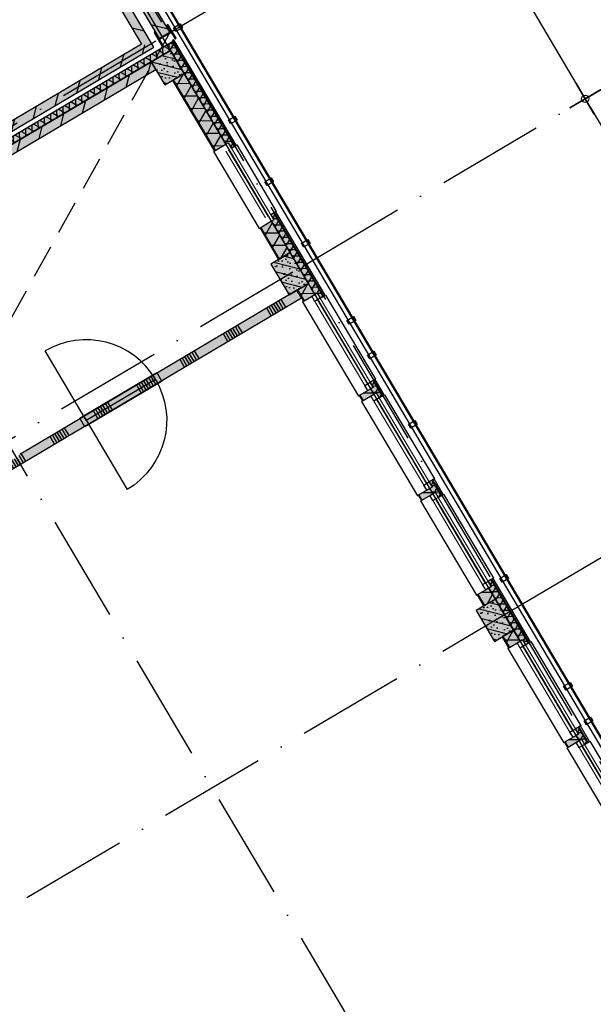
# Model space of a CAD drawing. Header units: millimetres. Extents: x 20872 to 297961, y -293704 to 213007.
# Tile 183 of 242: x 75338 to 81745, y 42544 to 53544. Entities that reach past the tile are written whole.
import ezdxf
from ezdxf.xclip import XClip

# ---------------------------------------------------------------- set-up
doc = ezdxf.new("R2010")
doc.units = ezdxf.units.MM
doc.header["$LTSCALE"] = 100
doc.header["$XCLIPFRAME"] = 2
doc.linetypes.add('ACAD_ISO10W100', pattern=[18, 12, -3, 0, -3])
doc.linetypes.add('HIDDEN2', pattern=[0.1875, 0.125, -0.0625])
doc.layers.get('Defpoints').update_dxf_attribs({"color": 181})
for name, color, linetype in [('A--L$7--_stramien', 1, 'Continuous'), ('A--L20--_bovenbouw', 3, 'Continuous'), ('A--L30--_afbouw', 7, 'Continuous'), ('A--T$1A-afwerking', 8, 'Continuous'), ('A--T$7--_stramien', 7, 'Continuous'), ('BURO_lijnen_0.25', 2, 'Continuous'), ('HATCH', 8, 'Continuous'), ('WIDE', 8, 'Continuous'), ('XREFS', 9, 'Continuous')]:
    doc.layers.add(name, color=color, linetype=linetype)
doc.styles.add('JINX maatvoering', font='isocp.shx')
doc.dimstyles.new('JINX maatvoering 1-100', dxfattribs={"dimscale": 100, "dimtxt": 2.5, "dimasz": 1, "dimexe": 125, "dimexo": 0, "dimtad": 1, "dimdec": 0, "dimzin": 12, "dimdsep": 46, "dimtxsty": 'JINX maatvoering', "dimblk": 'BURO_maatvoeringssymbool_01', "dimcen": 2, "dimse1": 1, "dimse2": 1, "dimclrd": 1, "dimclrt": 7, "dimadec": 0, "dimazin": 0, "dimtfac": 1, "dimtdec": 0, "dimtix": 1, "dimtofl": 0, "dimtmove": 0, "dimatfit": 3, "dimldrblk": 'DOT', "dimfxl": 1, "dimtolj": 1, "dimtzin": 0, "dimarcsym": 0})

# ---------------------------------------------------------------- blocks, each defined once
blk = doc.blocks.new('Glasgevel alle verdiepingen')
for points in [[(62240, 52594), (62265, 52551), (62193, 52508), (62167, 52552)], [(62240, 52594), (62265, 52551), (62193, 52508), (62167, 52552)], [(62851, 51562), (62876, 51519), (62804, 51476), (62779, 51519)], [(63258, 50874), (63284, 50831), (63212, 50788), (63186, 50831)], [(63666, 50186), (63691, 50142), (63619, 50100), (63594, 50143)], [(64175, 49325), (64201, 49282), (64129, 49239), (64103, 49282)], [(64405, 48938), (64430, 48895), (64358, 48852), (64332, 48895)], [(64863, 48163), (64889, 48120), (64816, 48078), (64791, 48121)], [(65882, 46442), (65908, 46399), (65835, 46357), (65810, 46400)], [(66596, 45238), (66621, 45195), (66549, 45152), (66523, 45195)], [(66825, 44851), (66850, 44808), (66778, 44765), (66753, 44808)]]:
    blk.add_lwpolyline(points, close=True)
at = {"color": 1}
for points in [[(62218, 52582), (75337, 30425)], [(62227, 52587), (75346, 30430)]]:
    blk.add_lwpolyline(points, dxfattribs=at)
blk = doc.blocks.new('Glasgevel alleen 1e en 2e')
at = {"color": 1}
for points in [[(51358, 70923), (79766, 22945), (130614, 22945), (130614, 97025)], [(51367, 70928), (79772, 22955), (130604, 22955), (130604, 97025)]]:
    blk.add_lwpolyline(points, dxfattribs=at)
for points in [[(62240, 52594), (62265, 52551), (62193, 52508), (62167, 52552)], [(62240, 52594), (62265, 52551), (62193, 52508), (62167, 52552)], [(62851, 51562), (62876, 51519), (62804, 51476), (62779, 51519)], [(63258, 50874), (63284, 50831), (63212, 50788), (63186, 50831)], [(63666, 50186), (63691, 50142), (63619, 50100), (63594, 50143)], [(64175, 49325), (64201, 49282), (64129, 49239), (64103, 49282)], [(64405, 48938), (64430, 48895), (64358, 48852), (64332, 48895)], [(64863, 48163), (64889, 48120), (64816, 48078), (64791, 48121)], [(65882, 46442), (65908, 46399), (65835, 46357), (65810, 46400)], [(66596, 45238), (66621, 45195), (66549, 45152), (66523, 45195)], [(66825, 44851), (66850, 44808), (66778, 44765), (66753, 44808)]]:
    blk.add_lwpolyline(points, close=True)
blk = doc.blocks.new('*U391')
at = {"layer": 'HATCH'}
h = blk.add_hatch(dxfattribs=at)
h.set_pattern_fill('ANSI32', color=256, scale=0.5, style=0)
h.set_pattern_definition([(45, (0, -90), (-3.3676, 3.3676), []), (45, (2.245, -90), (-3.3676, 3.3676), [])])
edge = h.paths.add_edge_path()
edge.add_line((90, -180), (90, -166))
edge.add_line((90, -166), (19.25, -166))
edge.add_arc((19.25, -151), 15, 180, 270, ccw=False)
edge.add_line((4.25, -151), (4.25, -29))
edge.add_arc((19.25, -29), 15, 90, 180, ccw=False)
edge.add_line((19.25, -14), (90, -14))
edge.add_line((90, -14), (90, 0))
edge.add_line((90, 0), (-90, 0))
edge.add_line((-90, 0), (-90, -14))
edge.add_line((-90, -14), (-19.25, -14))
edge.add_arc((-19.25, -29), 15, 0, 90, ccw=False)
edge.add_line((-4.25, -29), (-4.25, -151))
edge.add_arc((-19.25, -151), 15, -90, 0, ccw=False)
edge.add_line((-19.25, -166), (-90, -166))
edge.add_line((-90, -166), (-90, -180))
edge.add_line((-90, -180), (90, -180))
at = {"color": 0, "linetype": 'ByBlock'}
blk.add_lwpolyline([(90, -180), (90, -166), (19.25, -166, -0.41421356), (4.25, -151), (4.25, -29, -0.41421356), (19.25, -14), (90, -14), (90, 0), (-90, 0), (-90, -14), (-19.25, -14, -0.41421356), (-4.25, -29), (-4.25, -151, -0.41421356), (-19.25, -166), (-90, -166), (-90, -180)], format="xyb", close=True, dxfattribs=at)
blk = doc.blocks.new('BURO_onderaanzicht')
at = {"color": 7}
blk.add_line((-432, 0), (432, 0), dxfattribs=at)
blk = doc.blocks.new('AB2_D_DV_MV_maatvoeringssymbool_01')
at = {"color": 1}
for p, q in [((0, -2), (0, 2)), ((-2, 0), (2, 0))]:
    blk.add_line(p, q, dxfattribs=at)
blk.add_circle((0, 0), 0.4, dxfattribs=at)
blk = doc.blocks.new('*D238')
at = {"layer": 'A--T$7--_stramien', "color": 1, "lineweight": -2, "transparency": 16777216}
blk.add_line((65286, 54252), (66713, 51843), dxfattribs=at)
at = {"layer": 'Defpoints', "color": 0, "transparency": 16777216}
for p in [(63038, 53037), (66764, 51757), (64566, 50456)]:
    blk.add_point(p, dxfattribs=at)
at = {"layer": 'A--T$7--_stramien', "color": 1, "lineweight": -2, "transparency": 16777216, "xscale": 100, "yscale": 100, "zscale": 100}
for p, rotation in [((65235, 54338), 120.6301152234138), ((66764, 51757), 300.6301152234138)]:
    blk.add_blockref('AB2_D_DV_MV_maatvoeringssymbool_01', p, dxfattribs=dict(at, rotation=rotation))
at = {"layer": 'A--T$7--_stramien', "color": 7, "transparency": 16777216, "insert": (66161, 53143), "char_height": 250, "attachment_point": 5, "rotation": 300.6301, "style": 'JINX maatvoering'}
blk.add_mtext('\\A1;3000', dxfattribs=at)
blk = doc.blocks.new('_Dot')
at = {"color": 0, "linetype": 'ByBlock', "lineweight": -2}
blk.add_line((-0.5, 0), (-1, 0), dxfattribs=at)
at = {"color": 0, "linetype": 'ByBlock', "const_width": 0.5}
blk.add_lwpolyline([(-0.25, 0, 1), (0.25, 0, 1)], format="xyb", close=True, dxfattribs=at)
blk = doc.blocks.new('BURO_maatvoeringssymbool_01')
at = {"color": 1}
for p, q in [((0, -2), (0, 2)), ((-2, 0), (2, 0))]:
    blk.add_line(p, q, dxfattribs=at)
blk.add_circle((0, 0), 0.4, dxfattribs=at)
blk = doc.blocks.new('*D239')
at = {"layer": 'A--T$7--_stramien', "color": 1, "lineweight": -2, "transparency": 16777216}
blk.add_line((66815, 51671), (69006, 47971), dxfattribs=at)
at = {"layer": 'Defpoints', "color": 0, "transparency": 16777216}
for p in [(64566, 50456), (69057, 47885), (66859, 46583)]:
    blk.add_point(p, dxfattribs=at)
at = {"layer": 'A--T$7--_stramien', "color": 1, "lineweight": -2, "transparency": 16777216, "xscale": 100, "yscale": 100, "zscale": 100}
for p, rotation in [((66764, 51757), 120.6301152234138), ((69057, 47885), 300.6301152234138)]:
    blk.add_blockref('AB2_D_DV_MV_maatvoeringssymbool_01', p, dxfattribs=dict(at, rotation=rotation))
at = {"layer": 'A--T$7--_stramien', "color": 7, "transparency": 16777216, "insert": (68071, 49916), "char_height": 250, "attachment_point": 5, "rotation": 300.6301, "style": 'JINX maatvoering'}
blk.add_mtext('\\A1;4500', dxfattribs=at)
blk = doc.blocks.new('stramienlijnen_1')
at = {"layer": 'A--L$7--_stramien', "color": 1, "linetype": 'ACAD_ISO10W100', "lineweight": -3}
for p, q in [((51330.8, 70684.8), (79684.1, 22799.4)), ((47999, 68712), (76352.4, 20826.6)), ((62106.6, 52485.7), (65932.3, 54751)), ((45447.8, 42621.9), (62106.6, 52485.7)), ((63635.1, 49904.3), (67460.8, 52169.6)), ((46976.3, 40040.5), (63635.1, 49904.3)), ((65927.8, 46032.2), (69753.5, 48297.4)), ((49269, 36168.4), (65927.8, 46032.2))]:
    blk.add_line(p, q, dxfattribs=at)
at = {"layer": 'Defpoints'}
blk.add_lwpolyline([(34736.5, 60859.2), (70727.2, 75), (164884.5, 75), (164884.5, 96950), (130834.5, 96950), (130834.5, 22725), (79641, 22725), (51266.3, 70646.6)], dxfattribs=at)
at = {"layer": 'A--T$7--_stramien', "color": 7}
for base, p1, p2, picture, middle in [((66763.8, 51756.7), (63037.9, 53037.1), (64566.4, 50455.6), '*D238', (66160.9, 53143)), ((69056.5, 47884.6), (64566.4, 50455.6), (66859.1, 46583.5), '*D239', (68071.5, 49916.2))]:
    dim = blk.add_linear_dim(base=base, p1=p1, p2=p2, angle=300.63012, dimstyle='JINX maatvoering 1-100', dxfattribs=at)
    dim.commit()
    dim.dimension.update_dxf_attribs({"geometry": picture, "text_midpoint": middle})
blk = doc.blocks.new('2015-11-16 111 tussenverdieping bestaand')
at = {"layer": 'A--L20--_bovenbouw', "linetype": 'Continuous', "lineweight": -3}
for color, points in [(60, [(62126, 52502), (51355, 70693), (51235, 70622), (62006, 52430)]), (60, [(60365, 54858), (60369, 54802), (61810, 52369), (61947, 52334), (51182, 70514), (51096, 70464), (53728, 66019), (53775, 65988), (53779, 65933), (55220, 63498), (55267, 63468), (55271, 63412), (55986, 62205), (56033, 62175), (56037, 62119), (56648, 61086), (56695, 61056), (56699, 61000), (57518, 59617), (57565, 59587), (57569, 59531), (58890, 57300), (58937, 57270), (58941, 57214), (59552, 56182), (59599, 56151), (59603, 56096), (60318, 54888)]), (60, [(59309, 50888), (56125, 49003), (56094, 48956), (56039, 48952), (55245, 48482), (55296, 48396), (61947, 52334), (61810, 52369), (59395, 50939), (59364, 50892)]), (60, [(55267, 48314), (55288, 48279), (55345, 48313), (55360, 48288), (62131, 52298), (62156, 52393)]), (60, [(62156, 52393), (62131, 52298), (62752, 51250), (62776, 51264), (62811, 51207), (62846, 51228)]), (249, [(62151, 52407), (62849, 51229), (62867, 51240), (62170, 52418)]), (60, [(62284, 52039), (62131, 52298), (61916, 52170), (62069, 51912)]), (60, [(55661, 48467), (55662, 48466), (55712, 48381), (58872, 50251), (58958, 50302), (61967, 52084), (61916, 52170)]), (60, [(62623, 51173), (62752, 51250), (62284, 52039), (62155, 51963)]), (249, [(63290, 50484), (63842, 49551), (63861, 49562), (63309, 50495)]), (60, [(63339, 49962), (63469, 50039), (63261, 50389), (63132, 50313)]), (60, [(63287, 50482), (63252, 50462), (63286, 50404), (63261, 50389), (63745, 49572), (63770, 49586), (63804, 49529), (63840, 49550)]), (60, [(63672, 49695), (63469, 50039), (63253, 49911), (63457, 49567)]), (60, [(58383, 46563), (58434, 46477), (63594, 49532), (63543, 49618), (60448, 47785), (60418, 47738), (60362, 47734)]), (60, [(63616, 49495), (63745, 49572), (63672, 49695), (63543, 49618)]), (249, [(64398, 48612), (64501, 48438), (64520, 48450), (64417, 48623)]), (60, [(64275, 48383), (64404, 48459), (64369, 48517), (64240, 48441)]), (60, [(64360, 48590), (64394, 48532), (64369, 48517), (64404, 48459), (64429, 48474), (64463, 48416), (64498, 48437), (64395, 48611)]), (60, [(65019, 47477), (65053, 47420), (65028, 47405), (65063, 47346), (65088, 47361), (65122, 47303), (65157, 47324), (65054, 47498)]), (249, [(65057, 47500), (65160, 47326), (65179, 47337), (65076, 47511)]), (60, [(64934, 47270), (65063, 47346), (65028, 47405), (64899, 47328)]), (60, [(65713, 46386), (65678, 46365), (65712, 46307), (65687, 46292), (66038, 45699), (66063, 45714), (66097, 45656), (66132, 45677)]), (249, [(65716, 46387), (66135, 45679), (66154, 45690), (65735, 46398)]), (60, [(65632, 46090), (65761, 46167), (65687, 46292), (65558, 46216)]), (60, [(65965, 45822), (65761, 46167), (65546, 46039), (65750, 45695)]), (60, [(65909, 45623), (66038, 45699), (65965, 45822), (65836, 45746)]), (60, [(66653, 44718), (66687, 44660), (66662, 44645), (66697, 44587), (66722, 44602), (66756, 44544), (66791, 44565), (66688, 44739)]), (249, [(66691, 44740), (66794, 44566), (66813, 44578), (66710, 44751)]), (60, [(66568, 44510), (66697, 44587), (66662, 44645), (66533, 44569)])]:
    blk.add_hatch(color=color, dxfattribs=at).paths.add_polyline_path(points, flags=0)
h = blk.add_hatch(dxfattribs=at)
h.set_pattern_fill('_U', color=1, scale=200, angle=165.6301, style=0, pattern_type=0)
h.set_pattern_definition([(165.6301, (62126.43, 52501.78), (-49.6362, -193.7427), [])])
h.paths.add_polyline_path([(62126, 52502), (51355, 70693), (51235, 70622), (62006, 52430)], flags=0)
h = blk.add_hatch(dxfattribs=at)
h.set_pattern_fill('_U', color=1, scale=200, angle=-14.3699, style=0, pattern_type=0)
h.set_pattern_definition([(345.6301, (51060.34, 70523.75), (49.6362, 193.7427), [])])
h.paths.add_polyline_path([(51182, 70514), (51096, 70464), (53728, 66019), (53775, 65988), (53779, 65933), (55220, 63498), (55267, 63468), (55271, 63412), (55986, 62205), (56033, 62175), (56037, 62119), (56648, 61086), (56695, 61056), (56699, 61000), (57518, 59617), (57565, 59587), (57569, 59531), (58890, 57300), (58937, 57270), (58941, 57214), (59552, 56182), (59599, 56151), (59603, 56096), (60318, 54888), (60365, 54858), (60369, 54802), (61810, 52369), (61947, 52334)], flags=0)
h = blk.add_hatch(dxfattribs=at)
h.set_pattern_fill('_U', color=1, scale=200, angle=-104.3699, style=0, pattern_type=0)
h.set_pattern_definition([(255.63, (61853, 52394.38), (193.743, -49.636), [])])
h.paths.add_polyline_path([(59309, 50888), (56125, 49003), (56094, 48956), (56039, 48952), (55245, 48482), (55296, 48396), (61947, 52334), (61810, 52369), (59395, 50939), (59364, 50892)], flags=0)
h = blk.add_hatch(dxfattribs=at)
h.set_pattern_fill('GENERAL_DIAMONDS', color=1, scale=560, angle=30.6301, style=0, pattern_type=2)
h.set_pattern_definition([(90.6301, (55359.89, 48288.27), (-69.99577, -0.7698), []), (150.6301, (55359.89, 48288.27), (-34.3312, -61.003), [])])
h.paths.add_polyline_path([(55267, 48314), (55288, 48279), (55345, 48313), (55360, 48288), (62131, 52298), (62156, 52393)], flags=0)
h = blk.add_hatch(dxfattribs=at)
h.set_pattern_fill('GENERAL_DIAMONDS', color=1, scale=560, angle=-59.3699, style=0, pattern_type=2)
h.set_pattern_definition([(0.63, (62131.126, 52297.574), (-0.77, 69.9958), []), (60.63, (62131.126, 52297.574), (-61.003, 34.3312), [])])
h.paths.add_polyline_path([(62156, 52393), (62131, 52298), (62752, 51250), (62776, 51264), (62811, 51207), (62846, 51228)], flags=0)
h = blk.add_hatch(dxfattribs=at)
h.set_pattern_fill('PREFB', color=1, scale=5, angle=120.6301, style=0)
h.set_pattern_definition([(165.63, (62283.97, 52039.43), (-23.825, -92.997), []), (137.63, (62283.974, 52039.43), (-81.828, -18.482), [0, -81.6, -46.2, 0, -67.2]), (168.63, (62283.974, 52039.43), (-60.464, -57.203), [0, -80.8, 0, -82.4, 0, -66.4]), (191.63, (62283.974, 52039.43), (-33.467, -75.497), [0, -80, 0, -480, -65.8])])
h.paths.add_polyline_path([(62284, 52039), (62131, 52298), (61916, 52170), (62069, 51912)], flags=0)
h = blk.add_hatch(dxfattribs=at)
h.set_pattern_fill('_U', color=1, scale=200, angle=-104.3699, style=0, pattern_type=0)
h.set_pattern_definition([(255.63, (61916, 52170.2), (193.743, -49.636), [])])
h.paths.add_polyline_path([(61967, 52084), (61916, 52170), (55661, 48467), (55712, 48381)], flags=0)
h = blk.add_hatch(dxfattribs=at)
h.set_pattern_fill('GENERAL_DIAMONDS', color=1, scale=1120, angle=-59.3699, style=0, pattern_type=2)
h.set_pattern_definition([(0.63, (62162.65, 51967.59), (-1.54, 139.9915), []), (60.63, (62162.65, 51967.59), (-122.006, 68.662), [])])
h.paths.add_polyline_path([(62630, 51178), (62752, 51250), (62284, 52039), (62163, 51968)], flags=0)
h.paths.add_polyline_path([(63347, 49967), (63469, 50039), (63261, 50389), (63140, 50317)], flags=0)
h = blk.add_hatch(dxfattribs=at)
h.set_pattern_fill('_U', color=1, scale=70, angle=30.6301, style=0, pattern_type=0)
h.set_pattern_definition([(30.63, (62154.9, 51963.01), (-35.6646, 60.2332), [])])
h.paths.add_polyline_path([(62623, 51173), (62630, 51178), (62163, 51968), (62155, 51963)], flags=0)
h.paths.add_polyline_path([(63339, 49962), (63347, 49967), (63140, 50317), (63132, 50313)], flags=0)
h = blk.add_hatch(dxfattribs=at)
h.set_pattern_fill('GENERAL_DIAMONDS', color=1, scale=560, angle=-59.3699, style=0, pattern_type=2)
h.set_pattern_definition([(0.63, (63261.11, 50389.16), (-0.77, 69.996), []), (60.63, (63261.11, 50389.16), (-61.003, 34.331), [])])
h.paths.add_polyline_path([(63287, 50482), (63252, 50462), (63286, 50404), (63261, 50389), (63745, 49572), (63770, 49586), (63804, 49529), (63840, 49550)], flags=0)
h = blk.add_hatch(dxfattribs=at)
h.set_pattern_fill('PREFB', color=1, scale=5, angle=120.6301, style=0)
h.set_pattern_definition([(165.63, (63672.36, 49694.61), (-23.825, -92.997), []), (137.63, (63672.36, 49694.614), (-81.828, -18.482), [0, -81.6, -46.2, 0, -67.2]), (168.63, (63672.36, 49694.614), (-60.464, -57.203), [0, -80.8, 0, -82.4, 0, -66.4]), (191.63, (63672.36, 49694.614), (-33.4675, -75.497), [0, -80, 0, -480, -65.8])])
h.paths.add_polyline_path([(63672, 49695), (63469, 50039), (63253, 49911), (63457, 49567)], flags=0)
h = blk.add_hatch(dxfattribs=at)
h.set_pattern_fill('SWAND', color=1, scale=5, angle=30.6301, style=0)
h.set_pattern_definition([(120.63, (57253.34, 45777.4), (-484.017, -286.59), []), (120.63, (57280.2, 45793.33), (-484.017, -286.59), []), (120.63, (57307.1, 45809.25), (-484.017, -286.59), []), (120.63, (57334, 45825.2), (-484.017, -286.59), []), (120.63, (57360.9, 45841.1), (-484.017, -286.59), []), (120.63, (57387.8, 45857), (-484.017, -286.59), []), (120.63, (57414.7, 45872.94), (-484.017, -286.59), [])])
h.paths.add_polyline_path([(57202, 45863), (57253, 45777), (57574, 45967), (57523, 46053)], flags=0)
h.paths.add_polyline_path([(58383, 46563), (58434, 46477), (63594, 49532), (63543, 49618), (60448, 47785), (60418, 47738), (60362, 47734)], flags=0)
h = blk.add_hatch(dxfattribs=at)
h.set_pattern_fill('_U', color=1, scale=70, angle=30.6301, style=0, pattern_type=0)
h.set_pattern_definition([(30.6301, (63543.355, 49618.076), (-35.6646, 60.2332), [])])
h.paths.add_polyline_path([(63616, 49495), (63624, 49500), (63551, 49623), (63543, 49618)], flags=0)
h.paths.add_polyline_path([(64275, 48383), (64283, 48387), (64248, 48446), (64240, 48441)], flags=0)
h.paths.add_polyline_path([(64934, 47270), (64941, 47274), (64907, 47333), (64899, 47328)], flags=0)
h.paths.add_polyline_path([(65632, 46090), (65640, 46095), (65566, 46220), (65558, 46216)], flags=0)
h = blk.add_hatch(dxfattribs=at)
h.set_pattern_fill('GENERAL_DIAMONDS', color=1, scale=1120, angle=-59.3699, style=0, pattern_type=2)
h.set_pattern_definition([(0.63, (63551.1, 49622.66), (-1.5396, 139.9915), []), (60.63, (63551.1, 49622.66), (-122.006, 68.6624), [])])
h.paths.add_polyline_path([(63624, 49500), (63745, 49572), (63672, 49695), (63551, 49623)], flags=0)
h.paths.add_polyline_path([(64283, 48387), (64404, 48459), (64369, 48517), (64248, 48446)], flags=0)
h.paths.add_polyline_path([(64941, 47274), (65063, 47346), (65028, 47405), (64907, 47333)], flags=0)
h.paths.add_polyline_path([(65640, 46095), (65761, 46167), (65687, 46292), (65566, 46220)], flags=0)
h = blk.add_hatch(dxfattribs=at)
h.set_pattern_fill('GENERAL_DIAMONDS', color=1, scale=560, angle=-59.3699, style=0, pattern_type=2)
h.set_pattern_definition([(0.63, (64369.375, 48517.44), (-0.77, 69.996), []), (60.63, (64369.375, 48517.44), (-61.003, 34.33), [])])
h.paths.add_polyline_path([(64360, 48590), (64394, 48532), (64369, 48517), (64404, 48459), (64429, 48474), (64463, 48416), (64498, 48437), (64395, 48611)], flags=0)
h = blk.add_hatch(dxfattribs=at)
h.set_pattern_fill('GENERAL_DIAMONDS', color=1, scale=560, angle=-59.3699, style=0, pattern_type=2)
h.set_pattern_definition([(0.63, (65028.15, 47404.845), (-0.77, 69.996), []), (60.63, (65028.15, 47404.845), (-61.003, 34.33), [])])
h.paths.add_polyline_path([(65019, 47477), (65053, 47420), (65028, 47405), (65063, 47346), (65088, 47361), (65122, 47303), (65157, 47324), (65054, 47498)], flags=0)
h = blk.add_hatch(dxfattribs=at)
h.set_pattern_fill('GENERAL_DIAMONDS', color=1, scale=560, angle=-59.3699, style=0, pattern_type=2)
h.set_pattern_definition([(0.63, (65686.925, 46292.25), (-0.77, 69.996), []), (60.63, (65686.925, 46292.25), (-61.003, 34.331), [])])
h.paths.add_polyline_path([(65713, 46386), (65678, 46365), (65712, 46307), (65687, 46292), (66038, 45699), (66063, 45714), (66097, 45656), (66132, 45677)], flags=0)
h = blk.add_hatch(dxfattribs=at)
h.set_pattern_fill('PREFB', color=1, scale=5, angle=120.6301, style=0)
h.set_pattern_definition([(165.63, (65965.08, 45822.48), (-23.825, -92.997), []), (137.63, (65965.08, 45822.48), (-81.828, -18.482), [0, -81.6, -46.2, 0, -67.2]), (168.63, (65965.08, 45822.48), (-60.464, -57.203), [0, -80.8, 0, -82.4, 0, -66.4]), (191.63, (65965.08, 45822.48), (-33.4675, -75.497), [0, -80, 0, -480, -65.8])])
h.paths.add_polyline_path([(65965, 45822), (65761, 46167), (65546, 46039), (65750, 45695)], flags=0)
h = blk.add_hatch(dxfattribs=at)
h.set_pattern_fill('GENERAL_DIAMONDS', color=1, scale=1120, angle=-59.3699, style=0, pattern_type=2)
h.set_pattern_definition([(0.63, (65843.75, 45750.64), (-1.5396, 139.9915), []), (60.63, (65843.75, 45750.64), (-122.006, 68.6624), [])])
h.paths.add_polyline_path([(65917, 45628), (66038, 45699), (65965, 45822), (65844, 45751)], flags=0)
h.paths.add_polyline_path([(66575, 44515), (66697, 44587), (66662, 44645), (66541, 44573)], flags=0)
h.paths.add_polyline_path([(67234, 43402), (67356, 43474), (67321, 43533), (67200, 43461)], flags=0)
h.paths.add_polyline_path([(67933, 42223), (68054, 42295), (67980, 42420), (67858, 42348)], flags=0)
h = blk.add_hatch(dxfattribs=at)
h.set_pattern_fill('_U', color=1, scale=70, angle=30.6301, style=0, pattern_type=0)
h.set_pattern_definition([(30.6301, (65836.01, 45746.06), (-35.6646, 60.2332), [])])
h.paths.add_polyline_path([(65909, 45623), (65917, 45628), (65844, 45751), (65836, 45746)], flags=0)
h.paths.add_polyline_path([(66568, 44510), (66575, 44515), (66541, 44573), (66533, 44569)], flags=0)
h.paths.add_polyline_path([(67226, 43398), (67234, 43402), (67200, 43461), (67192, 43456)], flags=0)
h.paths.add_polyline_path([(67925, 42218), (67933, 42223), (67858, 42348), (67851, 42344)], flags=0)
h = blk.add_hatch(dxfattribs=at)
h.set_pattern_fill('GENERAL_DIAMONDS', color=1, scale=560, angle=-59.3699, style=0, pattern_type=2)
h.set_pattern_definition([(0.63, (66662.09, 44645.31), (-0.77, 69.996), []), (60.63, (66662.09, 44645.31), (-61.003, 34.33), [])])
h.paths.add_polyline_path([(66653, 44718), (66687, 44660), (66662, 44645), (66697, 44587), (66722, 44602), (66756, 44544), (66791, 44565), (66688, 44739)], flags=0)
at = {"layer": 'A--L20--_bovenbouw', "color": 3, "linetype": 'Continuous', "lineweight": -3}
for p, q in [((51235, 70622), (62006, 52430)), ((62126, 52502), (51355, 70693)), ((62006, 52430), (62126, 52502)), ((62131, 52298), (61916, 52170)), ((62284, 52039), (62131, 52298)), ((61916, 52170), (62069, 51912)), ((62069, 51912), (62284, 52039)), ((63469, 50039), (63253, 49911)), ((63672, 49695), (63469, 50039)), ((63253, 49911), (63457, 49567)), ((63457, 49567), (63672, 49695)), ((65761, 46167), (65546, 46039)), ((65965, 45822), (65761, 46167)), ((65546, 46039), (65750, 45695)), ((65750, 45695), (65965, 45822))]:
    blk.add_line(p, q, dxfattribs=at)
at = {"layer": 'A--L20--_bovenbouw', "color": 2, "linetype": 'Continuous', "lineweight": -3}
for p, q in [((61947, 52334), (51182, 70514)), ((60369, 54802), (61810, 52369)), ((61810, 52369), (59395, 50939)), ((62170, 52418), (62151, 52407)), ((62151, 52407), (62849, 51229)), ((62867, 51240), (62170, 52418)), ((55296, 48396), (61947, 52334)), ((61916, 52170), (55661, 48467)), ((61967, 52084), (61916, 52170)), ((55712, 48381), (61967, 52084)), ((62163, 51968), (62155, 51963)), ((62155, 51963), (62623, 51173)), ((62630, 51178), (62163, 51968)), ((62623, 51173), (62630, 51178)), ((62849, 51229), (62867, 51240)), ((63309, 50495), (63290, 50484)), ((63861, 49562), (63309, 50495)), ((63290, 50484), (63842, 49551)), ((63140, 50317), (63132, 50313)), ((63132, 50313), (63339, 49962)), ((63347, 49967), (63140, 50317)), ((63339, 49962), (63347, 49967)), ((63543, 49618), (60448, 47785)), ((63551, 49623), (63543, 49618)), ((63543, 49618), (63616, 49495)), ((63594, 49532), (63543, 49618)), ((63624, 49500), (63551, 49623)), ((58434, 46477), (63594, 49532)), ((63616, 49495), (63624, 49500)), ((63842, 49551), (63861, 49562)), ((64417, 48623), (64398, 48612)), ((64520, 48450), (64417, 48623)), ((64398, 48612), (64501, 48438)), ((64248, 48446), (64240, 48441)), ((64240, 48441), (64275, 48383)), ((64283, 48387), (64248, 48446)), ((64501, 48438), (64520, 48450)), ((64275, 48383), (64283, 48387)), ((65076, 47511), (65057, 47500)), ((65057, 47500), (65160, 47326)), ((65179, 47337), (65076, 47511)), ((64907, 47333), (64899, 47328)), ((64899, 47328), (64934, 47270)), ((64941, 47274), (64907, 47333)), ((65160, 47326), (65179, 47337)), ((64934, 47270), (64941, 47274)), ((65735, 46398), (65716, 46387)), ((65716, 46387), (66135, 45679)), ((66154, 45690), (65735, 46398)), ((65566, 46220), (65558, 46216)), ((65558, 46216), (65632, 46090)), ((65640, 46095), (65566, 46220)), ((65632, 46090), (65640, 46095)), ((65844, 45751), (65836, 45746)), ((65836, 45746), (65909, 45623)), ((65917, 45628), (65844, 45751)), ((66135, 45679), (66154, 45690)), ((65909, 45623), (65917, 45628)), ((66710, 44751), (66691, 44740)), ((66691, 44740), (66794, 44566)), ((66813, 44578), (66710, 44751)), ((66541, 44573), (66533, 44569)), ((66533, 44569), (66568, 44510)), ((66575, 44515), (66541, 44573)), ((66794, 44566), (66813, 44578)), ((66568, 44510), (66575, 44515))]:
    blk.add_line(p, q, dxfattribs=at)
at = {"layer": 'A--L20--_bovenbouw', "color": 1, "linetype": 'Continuous', "lineweight": -3}
for p, q in [((62156, 52393), (55267, 48314)), ((62846, 51228), (62156, 52393)), ((55360, 48288), (62131, 52298)), ((62131, 52298), (62752, 51250)), ((62284, 52039), (62163, 51968)), ((62752, 51250), (62284, 52039)), ((62163, 51968), (62630, 51178)), ((62752, 51250), (62776, 51264)), ((62776, 51264), (62811, 51207)), ((62630, 51178), (62752, 51250)), ((62811, 51207), (62846, 51228)), ((63261, 50389), (63140, 50317)), ((63287, 50482), (63252, 50462)), ((63252, 50462), (63286, 50404)), ((63286, 50404), (63261, 50389)), ((63469, 50039), (63261, 50389)), ((63261, 50389), (63745, 49572)), ((63840, 49550), (63287, 50482)), ((63140, 50317), (63347, 49967)), ((63347, 49967), (63469, 50039)), ((63672, 49695), (63551, 49623)), ((63551, 49623), (63624, 49500)), ((63745, 49572), (63672, 49695)), ((63624, 49500), (63745, 49572)), ((63745, 49572), (63770, 49586)), ((63770, 49586), (63804, 49529)), ((63804, 49529), (63840, 49550)), ((64369, 48517), (64248, 48446)), ((64395, 48611), (64360, 48590)), ((64360, 48590), (64394, 48532)), ((64394, 48532), (64369, 48517)), ((64404, 48459), (64369, 48517)), ((64369, 48517), (64404, 48459)), ((64498, 48437), (64395, 48611)), ((64248, 48446), (64283, 48387)), ((64283, 48387), (64404, 48459)), ((64404, 48459), (64429, 48474)), ((64429, 48474), (64463, 48416)), ((64463, 48416), (64498, 48437)), ((65054, 47498), (65019, 47477)), ((65019, 47477), (65053, 47420)), ((65053, 47420), (65028, 47405)), ((65157, 47324), (65054, 47498)), ((65028, 47405), (64907, 47333)), ((64907, 47333), (64941, 47274)), ((64941, 47274), (65063, 47346)), ((65063, 47346), (65028, 47405)), ((65028, 47405), (65063, 47346)), ((65063, 47346), (65088, 47361)), ((65088, 47361), (65122, 47303)), ((65122, 47303), (65157, 47324)), ((65713, 46386), (65678, 46365)), ((65678, 46365), (65712, 46307)), ((66132, 45677), (65713, 46386)), ((65687, 46292), (65566, 46220)), ((65566, 46220), (65640, 46095)), ((65712, 46307), (65687, 46292)), ((65761, 46167), (65687, 46292)), ((65687, 46292), (66038, 45699)), ((65640, 46095), (65761, 46167)), ((65965, 45822), (65844, 45751)), ((66038, 45699), (65965, 45822)), ((65844, 45751), (65917, 45628)), ((65917, 45628), (66038, 45699)), ((66038, 45699), (66063, 45714)), ((66063, 45714), (66097, 45656)), ((66097, 45656), (66132, 45677)), ((66688, 44739), (66653, 44718)), ((66653, 44718), (66687, 44660)), ((66687, 44660), (66662, 44645)), ((66791, 44565), (66688, 44739)), ((66662, 44645), (66541, 44573)), ((66541, 44573), (66575, 44515)), ((66575, 44515), (66697, 44587)), ((66697, 44587), (66662, 44645)), ((66662, 44645), (66697, 44587)), ((66697, 44587), (66722, 44602)), ((66722, 44602), (66756, 44544)), ((66756, 44544), (66791, 44565))]:
    blk.add_line(p, q, dxfattribs=at)
at = {"layer": 'A--L30--_afbouw', "color": 1, "linetype": 'Continuous', "lineweight": -3}
for p, q in [((62777, 51265), (62812, 51207)), ((62623, 51173), (62614, 51168)), ((62614, 51168), (63123, 50308)), ((62781, 51189), (63223, 50444)), ((62812, 51207), (62872, 51243)), ((62872, 51243), (63313, 50498)), ((63313, 50498), (63253, 50462)), ((63253, 50462), (63287, 50404)), ((63123, 50308), (63132, 50313)), ((63771, 49587), (63805, 49529)), ((63775, 49511), (64331, 48573)), ((63805, 49529), (63865, 49565)), ((63865, 49565), (64421, 48626)), ((63616, 49495), (63608, 49490)), ((63608, 49490), (64232, 48436)), ((61190, 48166), (60731, 48940)), ((64421, 48626), (64361, 48590)), ((64361, 48590), (64395, 48533)), ((64232, 48436), (64240, 48441)), ((64430, 48474), (64464, 48417)), ((64464, 48417), (64524, 48452)), ((64524, 48452), (65080, 47513)), ((64275, 48383), (64266, 48377)), ((64266, 48377), (64890, 47323)), ((64434, 48399), (64990, 47460)), ((65080, 47513), (65020, 47478)), ((65020, 47478), (65054, 47420)), ((64890, 47323), (64899, 47328)), ((65089, 47362), (65123, 47304)), ((65123, 47304), (65183, 47340)), ((65183, 47340), (65739, 46401)), ((64934, 47270), (64925, 47265)), ((64925, 47265), (65549, 46211)), ((65093, 47286), (65648, 46347)), ((65739, 46401), (65679, 46365)), ((65679, 46365), (65713, 46308)), ((65549, 46211), (65558, 46216)), ((66064, 45715), (66098, 45657)), ((66098, 45657), (66158, 45693)), ((66158, 45693), (66714, 44754)), ((65909, 45623), (65900, 45618)), ((65900, 45618), (66524, 44564)), ((66068, 45639), (66624, 44700)), ((66714, 44754), (66654, 44718)), ((66654, 44718), (66688, 44661)), ((66524, 44564), (66533, 44569)), ((66723, 44602), (66757, 44544)), ((66757, 44544), (66817, 44580)), ((66817, 44580), (67373, 43641)), ((66568, 44510), (66559, 44505)), ((66559, 44505), (67183, 43451)), ((66727, 44527), (67282, 43588))]:
    blk.add_line(p, q, dxfattribs=at)
at = {"layer": 'A--L30--_afbouw', "color": 1, "linetype": 'Continuous', "lineweight": 18}
for p, q in [((62751, 51172), (63193, 50426)), ((62812, 51207), (63253, 50462)), ((63805, 49529), (64361, 48590)), ((63745, 49493), (64301, 48555)), ((61161, 48215), (61935, 48673)), ((61219, 48117), (61993, 48575)), ((64464, 48417), (65020, 47478)), ((64404, 48381), (64960, 47442)), ((65123, 47304), (65679, 46365)), ((65063, 47268), (65618, 46330)), ((66098, 45657), (66654, 44718)), ((66038, 45621), (66594, 44683)), ((66696, 44509), (67252, 43570)), ((66757, 44544), (67313, 43606))]:
    blk.add_line(p, q, dxfattribs=at)
at = {"layer": 'A--L30--_afbouw', "color": 2, "linetype": 'Continuous', "lineweight": -3}
for p, q in [((63711, 49551), (63771, 49587)), ((63745, 49493), (63711, 49551)), ((63805, 49529), (63745, 49493)), ((63771, 49587), (63805, 49529)), ((61935, 48673), (61978, 48699)), ((61993, 48575), (61935, 48673)), ((61978, 48699), (62036, 48601)), ((62036, 48601), (61993, 48575)), ((64301, 48555), (64361, 48590)), ((64335, 48497), (64301, 48555)), ((64395, 48533), (64335, 48497)), ((64361, 48590), (64395, 48533)), ((64370, 48439), (64430, 48474)), ((64404, 48381), (64370, 48439)), ((64464, 48417), (64404, 48381)), ((64430, 48474), (64464, 48417)), ((61118, 48189), (61161, 48215)), ((61176, 48091), (61118, 48189)), ((61161, 48215), (61219, 48117)), ((61219, 48117), (61176, 48091)), ((64960, 47442), (65020, 47478)), ((64994, 47384), (64960, 47442)), ((65054, 47420), (64994, 47384)), ((65020, 47478), (65054, 47420)), ((65028, 47326), (65089, 47362)), ((65063, 47268), (65028, 47326)), ((65123, 47304), (65063, 47268)), ((65089, 47362), (65123, 47304)), ((65618, 46330), (65679, 46365)), ((65653, 46272), (65618, 46330)), ((65679, 46365), (65713, 46308)), ((65713, 46308), (65653, 46272)), ((66004, 45679), (66064, 45715)), ((66038, 45621), (66004, 45679)), ((66098, 45657), (66038, 45621)), ((66064, 45715), (66098, 45657)), ((66594, 44683), (66654, 44718)), ((66628, 44625), (66594, 44683)), ((66688, 44661), (66628, 44625)), ((66654, 44718), (66688, 44661)), ((66662, 44566), (66723, 44602)), ((66696, 44509), (66662, 44566)), ((66723, 44602), (66757, 44544)), ((66757, 44544), (66696, 44509))]:
    blk.add_line(p, q, dxfattribs=at)
at = {"layer": 'A--L30--_afbouw', "color": 1, "linetype": 'Continuous', "lineweight": -3}
blk.add_lwpolyline([(61190, 48166), (61648, 47391)], dxfattribs=at)
blk.add_arc((61190, 48166), 900, 30.6301, 120.6301, dxfattribs=at)
at = {"layer": 'A--L30--_afbouw', "color": 1, "linetype": 'Continuous', "lineweight": -3, "extrusion": (0, 0, -1)}
blk.add_arc((-61190, 48166), 900, 149.3699, 239.3699, dxfattribs=at)
at = {"layer": 'A--T$1A-afwerking'}
blk.add_lwpolyline([(34528, 60913), (51335, 70864), (79685, 22985), (79832, 22901), (129485, 22901), (135915, 12040), (142978, 21914), (130697, 26120), (130675, 97040), (165047, 97015), (165047, 14419), (151364, 19026), (149622, 13150), (163567, 13081), (163475, 1501), (146518, 1360), (146659, 12909), (147031, 12909), (149075, 19828), (145372, 21100), (137265, 9763), (142974, 21), (142974, -73), (70633, -64)], close=True, dxfattribs=at)
at = {"layer": 'A--L30--_afbouw', "color": 1, "linetype": 'Continuous', "lineweight": -3, "extrusion": (1.15578e-17, 2.02754e-17, -1), "xscale": 1.041666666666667, "zscale": -1, "rotation": 149.3698847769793}
blk.add_blockref('BURO_onderaanzicht', (-61577, 48395), dxfattribs=at)
at = {"layer": 'A--T$7--_stramien'}
blk.add_blockref('stramienlijnen_1', (0, 0), dxfattribs=at)
at = {"layer": 'BURO_lijnen_0.25'}
for name in ['Glasgevel alle verdiepingen', 'Glasgevel alleen 1e en 2e']:
    blk.add_blockref(name, (0, 0), dxfattribs=at)
at = {"layer": 'WIDE', "rotation": 300.6295175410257}
blk.add_blockref('*U391', (62150, 52511), dxfattribs=at)

msp = doc.modelspace()

# ---------------------------------------------------------------- linework, layer by layer
at = {"color": 254, "linetype": 'HIDDEN2', "ltscale": 30, "true_color": 0xd6d6d6}
msp.add_line((62124, 26581), (77017, 53405), dxfattribs=at)

# ---------------------------------------------------------------- block references
at = {"layer": 'XREFS'}
ref = msp.add_blockref('2015-11-16 111 tussenverdieping bestaand', (14890, 903), dxfattribs=at)
XClip(ref).set_block_clipping_path([(26270.6420343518, 38249.6938797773), (70448.6961398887, 81655.1161930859)])

doc.saveas('drawing.dxf')
